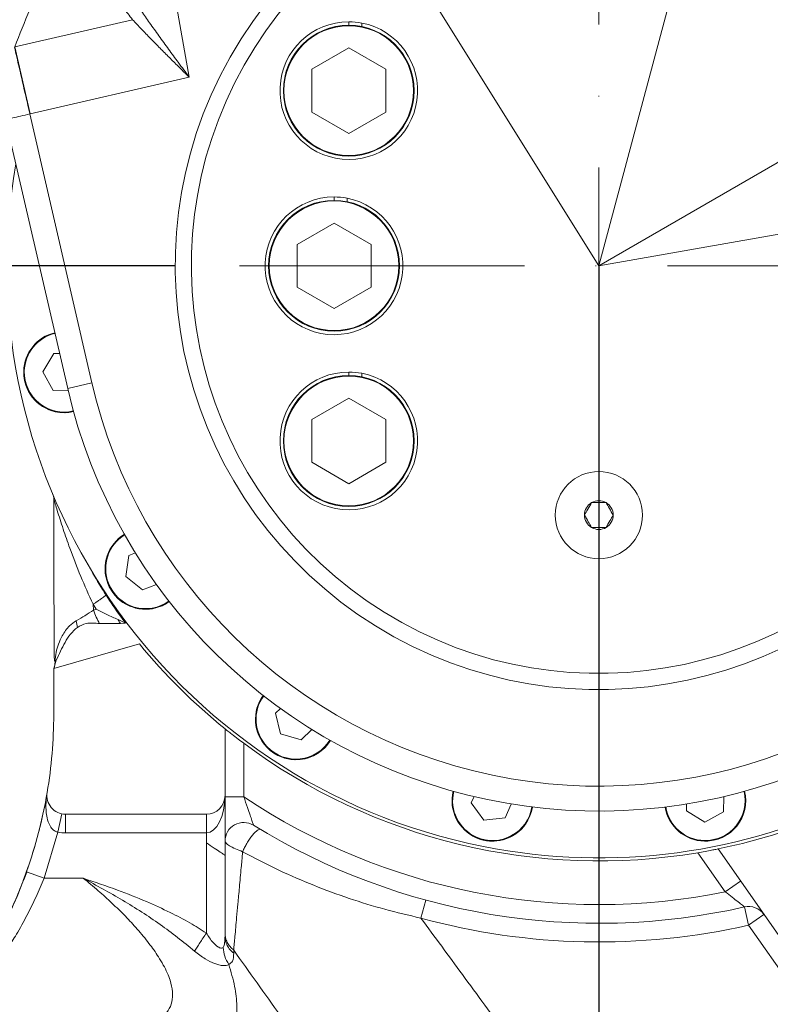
# Model space of a CAD drawing. Header units: millimetres. Extents: x -46 to 5160, y -5105 to -1541.
# Tile 9 of 104: x 868 to 988, y -3235 to -3077. Entities that reach past the tile are written whole.
import ezdxf

# ---------------------------------------------------------------- set-up
doc = ezdxf.new("R2010")
doc.units = ezdxf.units.MM
doc.header["$LTSCALE"] = 0.3175
doc.linetypes.add('ACAD_ISO10W100', pattern=[18, 12, -3, 0, -3])
doc.linetypes.add('CENTER2', pattern=[28.574999, 19.049999, -3.175, 3.175, -3.175])
for name, color, linetype, lineweight in [('1轮廓实线层', 7, 'Continuous', 18), ('7标注层', 4, 'Continuous', 13), ('中心线', 4, 'ACAD_ISO10W100', 20), ('细点划线', 6, 'CENTER2', 18)]:
    doc.layers.add(name, color=color, linetype=linetype, lineweight=lineweight)
doc.styles.add('标准汉字', font='gbenor.shx', dxfattribs={"bigfont": 'gbcbig.shx'})
doc.dimstyles.new('M1：1.5', dxfattribs={"dimscale": 1.5, "dimtxt": 3.5, "dimasz": 2.5, "dimexe": 2, "dimexo": 0, "dimgap": 1.5, "dimtad": 1, "dimdec": 4, "dimdsep": 46, "dimtxsty": '标准汉字', "dimcen": 5, "dimdle": 5, "dimclrd": 1, "dimclre": 1, "dimclrt": 256, "dimadec": 4, "dimazin": 2, "dimtfac": 1, "dimtdec": 4, "dimtmove": 0, "dimatfit": 3, "dimfxl": 1, "dimtolj": 1, "dimarcsym": 0})
doc.dimstyles.new('M1：10', dxfattribs={"dimscale": 10, "dimtxt": 3.5, "dimasz": 2.5, "dimexe": 2, "dimexo": 0, "dimgap": 1.5, "dimtad": 1, "dimdec": 4, "dimdsep": 46, "dimtxsty": '标准汉字', "dimcen": 5, "dimdle": 5, "dimclrd": 1, "dimclre": 1, "dimclrt": 256, "dimadec": 4, "dimazin": 2, "dimtfac": 1, "dimtdec": 4, "dimtmove": 0, "dimatfit": 3, "dimfxl": 1, "dimtolj": 1, "dimarcsym": 0})

# ---------------------------------------------------------------- blocks, each defined once
blk = doc.blocks.new('*D3')
at = {"layer": '7标注层', "color": 1, "lineweight": -2, "ltscale": 12, "transparency": 16777216}
for p, q in [((2294.32, -3098.45), (2294.32, -3828.98)), ((805.65, -3585.71), (805.65, -3828.98)), ((830.65, -3808.98), (2269.32, -3808.98))]:
    blk.add_line(p, q, dxfattribs=at)
at = {"layer": '7标注层', "color": 1, "transparency": 16777216}
for points in [[(830.65, -3804.81), (830.65, -3813.14), (805.65, -3808.98)], [(2269.32, -3813.14), (2269.32, -3804.81), (2294.32, -3808.98)]]:
    blk.add_solid(points, dxfattribs=at)
at = {"layer": 'Defpoints', "color": 0, "transparency": 16777216}
for p in [(2294.32, -3098.45), (805.65, -3585.71), (2294.32, -3808.98)]:
    blk.add_point(p, dxfattribs=at)
at = {"layer": '7标注层', "transparency": 16777216, "insert": (1549.99, -3776.48), "char_height": 35, "attachment_point": 5, "style": '标准汉字'}
blk.add_mtext('\\A1;1488.7', dxfattribs=at)
blk = doc.blocks.new('*D5')
at = {"layer": '7标注层', "color": 1, "lineweight": -2, "ltscale": 12, "transparency": 16777216}
for p, q in [((892.65, -3116.07), (405.91, -3116.07)), ((425.91, -3551.07), (425.91, -3141.07)), ((678.32, -3576.07), (405.91, -3576.07))]:
    blk.add_line(p, q, dxfattribs=at)
at = {"layer": '7标注层', "color": 1, "transparency": 16777216}
for points in [[(430.08, -3141.07), (421.74, -3141.07), (425.91, -3116.07)], [(421.74, -3551.07), (430.08, -3551.07), (425.91, -3576.07)]]:
    blk.add_solid(points, dxfattribs=at)
at = {"layer": 'Defpoints', "color": 0, "transparency": 16777216}
for p in [(425.91, -3116.07), (892.65, -3116.07), (678.32, -3576.07)]:
    blk.add_point(p, dxfattribs=at)
at = {"layer": '7标注层', "transparency": 16777216, "insert": (393.41, -3346.07), "char_height": 35, "attachment_point": 5, "rotation": 90, "style": '标准汉字'}
blk.add_mtext('\\A1;460', dxfattribs=at)
blk = doc.blocks.new('*D6')
at = {"layer": '7标注层', "color": 1, "lineweight": -2, "ltscale": 12, "transparency": 16777216}
for p, q in [((872.99, -2502.07), (405.91, -2502.07)), ((425.91, -2527.07), (425.91, -3091.07)), ((883.28, -3116.07), (405.91, -3116.07))]:
    blk.add_line(p, q, dxfattribs=at)
at = {"layer": '7标注层', "color": 1, "transparency": 16777216}
for points in [[(430.08, -2527.07), (421.74, -2527.07), (425.91, -2502.07)], [(421.74, -3091.07), (430.08, -3091.07), (425.91, -3116.07)]]:
    blk.add_solid(points, dxfattribs=at)
at = {"layer": 'Defpoints', "color": 0, "transparency": 16777216}
for p in [(872.99, -2502.07), (425.91, -3116.07), (883.28, -3116.07)]:
    blk.add_point(p, dxfattribs=at)
at = {"layer": '7标注层', "transparency": 16777216, "insert": (393.41, -2809.07), "char_height": 35, "attachment_point": 5, "rotation": 90, "style": '标准汉字'}
blk.add_mtext('\\A1;614', dxfattribs=at)
blk = doc.blocks.new('*D14')
at = {"layer": '7标注层', "color": 1, "lineweight": -2, "ltscale": 12, "transparency": 16777216}
blk.add_arc((960.65, -3116.07), 259.48, 15.5224, 84.4776, dxfattribs=at)
at = {"layer": '7标注层', "color": 1, "transparency": 16777216}
for points in [[(985.82, -2853.63), (985.42, -2861.95), (960.65, -2856.59)], [(1206.6, -3047.55), (1214.73, -3045.71), (1216.19, -3071.01)]]:
    blk.add_solid(points, dxfattribs=at)
at = {"layer": 'Defpoints', "color": 0, "transparency": 16777216}
for p in [(960.65, -2413.51), (1127.44, -2917.29), (1565.32, -3009.45), (960.65, -3116.07), (960.65, -3228.32)]:
    blk.add_point(p, dxfattribs=at)
at = {"layer": '7标注层', "transparency": 16777216, "insert": (1148.33, -2892.4), "char_height": 35, "attachment_point": 5, "rotation": 320, "style": '标准汉字'}
blk.add_mtext('\\A1;80%%d', dxfattribs=at)
blk = doc.blocks.new('*D15')
at = {"layer": '7标注层', "color": 1, "lineweight": -2, "ltscale": 12, "transparency": 16777216}
blk.add_arc((960.65, -3116.07), 402.44, 93.5599, 118.4401, dxfattribs=at)
at = {"layer": '7标注层', "color": 1, "transparency": 16777216}
for points in [[(935.79, -2718.57), (935.53, -2710.24), (960.65, -2713.63)], [(766.9, -2758.6), (771.09, -2765.8), (747.39, -2774.78)]]:
    blk.add_solid(points, dxfattribs=at)
at = {"layer": 'Defpoints', "color": 0, "transparency": 16777216}
for p in [(960.65, -2413.51), (635.28, -2595.36), (886.16, -2720.58), (960.65, -3116.07), (960.65, -3228.32)]:
    blk.add_point(p, dxfattribs=at)
at = {"layer": '7标注层', "transparency": 16777216, "insert": (816.47, -2705.72), "char_height": 35, "attachment_point": 5, "rotation": 19.3597, "style": '标准汉字'}
blk.add_mtext('\\A1;32%%d', dxfattribs=at)
blk = doc.blocks.new('*D17')
at = {"layer": '7标注层', "color": 1, "lineweight": -2, "ltscale": 12, "transparency": 16777216}
for start, end in [(75, 90), (93.5632, 97.1263), (67.8737, 71.4368)]:
    blk.add_arc((960.65, -3116.07), 402.07, start, end, dxfattribs=at)
at = {"layer": '7标注层', "color": 1, "transparency": 16777216}
for points in [[(935.79, -2718.94), (935.53, -2710.61), (960.65, -2714)], [(1089.85, -2730.93), (1087.45, -2738.91), (1064.71, -2727.7)]]:
    blk.add_solid(points, dxfattribs=at)
at = {"layer": 'Defpoints', "color": 0, "transparency": 16777216}
for p in [(960.65, -2413.51), (1119.55, -2523.04), (1013.13, -2717.44), (960.65, -3116.07), (960.65, -3228.32)]:
    blk.add_point(p, dxfattribs=at)
at = {"layer": '7标注层', "transparency": 16777216, "insert": (1017.37, -2685.22), "char_height": 35, "attachment_point": 5, "rotation": 352.5, "style": '标准汉字'}
blk.add_mtext('\\A1;15%%d', dxfattribs=at)
blk = doc.blocks.new('*D18')
at = {"layer": '7标注层', "color": 1, "lineweight": -2, "ltscale": 12, "transparency": 16777216}
blk.add_arc((960.65, -3116.07), 349.91, 34.0944, 85.9056, dxfattribs=at)
at = {"layer": '7标注层', "color": 1, "transparency": 16777216}
for points in [[(985.78, -2762.88), (985.49, -2771.21), (960.65, -2766.15)], [(1246.89, -2922.13), (1253.95, -2917.71), (1263.68, -2941.11)]]:
    blk.add_solid(points, dxfattribs=at)
at = {"layer": 'Defpoints', "color": 0, "transparency": 16777216}
for p in [(960.65, -2413.51), (1492.37, -2809.08), (1135.61, -2813.03), (960.65, -3116.07), (960.65, -3228.32)]:
    blk.add_point(p, dxfattribs=at)
at = {"layer": '7标注层', "transparency": 16777216, "insert": (1151.86, -2784.89), "char_height": 35, "attachment_point": 5, "rotation": 330, "style": '标准汉字'}
blk.add_mtext('\\A1;60%%d', dxfattribs=at)
blk = doc.blocks.new('*D19')
at = {"layer": '7标注层', "color": 1, "lineweight": -2, "ltscale": 12, "transparency": 16777216}
for p, q in [((960.65, -3116.07), (960.65, -3667.39)), ((805.65, -3401.07), (805.65, -3667.39)), ((830.65, -3647.39), (935.65, -3647.39))]:
    blk.add_line(p, q, dxfattribs=at)
at = {"layer": '7标注层', "color": 1, "transparency": 16777216}
for points in [[(830.65, -3643.22), (830.65, -3651.55), (805.65, -3647.39)], [(935.65, -3651.55), (935.65, -3643.22), (960.65, -3647.39)]]:
    blk.add_solid(points, dxfattribs=at)
at = {"layer": 'Defpoints', "color": 0, "transparency": 16777216}
for p in [(960.65, -3116.07), (805.65, -3401.07), (960.65, -3647.39)]:
    blk.add_point(p, dxfattribs=at)
at = {"layer": '7标注层', "transparency": 16777216, "insert": (883.15, -3614.89), "char_height": 35, "attachment_point": 5, "style": '标准汉字', "bg_fill": 3, "box_fill_scale": 1.1, "bg_fill_color": 257, "bg_fill_transparency": 0}
blk.add_mtext('\\A1;155', dxfattribs=at)

msp = doc.modelspace()

# ---------------------------------------------------------------- linework, layer by layer
at = {"layer": '1轮廓实线层', "linetype": 'Continuous', "ltscale": 12}
for p, q in [((888.88262, -3051.69746), (894.89467, -3085.79306)), ((885.81977, -3076.57652), (866.88395, -3080.94819)), ((920.51198, -3076.91117), (920.51198, -3077.46117)), ((922.59044, -3077.66894), (922.59044, -3077.10841)), ((866.88395, -3080.94819), (869.36321, -3091.68706)), ((920.51198, -3081.10117), (914.57104, -3084.53117)), ((926.45291, -3084.53117), (920.51198, -3081.10117)), ((914.57104, -3084.53117), (914.57104, -3091.39117)), ((926.45291, -3091.39117), (926.45291, -3084.53117)), ((894.89467, -3085.79306), (869.36321, -3091.68706)), ((869.36321, -3091.68706), (869.32752, -3091.69529)), ((869.32752, -3091.69529), (879.29053, -3134.84983)), ((914.57104, -3091.39117), (920.51198, -3094.82117)), ((920.51198, -3094.82117), (926.45291, -3091.39117)), ((875.39305, -3135.74964), (865.43004, -3092.5951)), ((918.15043, -3105.01642), (918.15043, -3105.56642)), ((920.22889, -3105.77419), (920.22889, -3105.21365)), ((918.15043, -3109.20642), (912.20949, -3112.63642)), ((924.09136, -3112.63642), (918.15043, -3109.20642)), ((912.20949, -3112.63642), (912.20949, -3119.49642)), ((924.09136, -3119.49642), (924.09136, -3112.63642)), ((912.20949, -3119.49642), (918.15043, -3122.92642)), ((918.15043, -3122.92642), (924.09136, -3119.49642)), ((873.18099, -3130.13016), (871.40251, -3133.06306)), ((874.10025, -3130.14993), (873.18099, -3130.13016)), ((871.40251, -3133.06306), (873.05324, -3136.06972)), ((920.51198, -3133.12166), (920.51198, -3133.67166)), ((922.59044, -3133.87943), (922.59044, -3133.3189)), ((873.05324, -3136.06972), (875.47985, -3136.12192)), ((879.29053, -3134.84983), (875.39305, -3135.74964)), ((920.51198, -3137.31166), (914.57104, -3140.74166)), ((926.45291, -3140.74166), (920.51198, -3137.31166)), ((914.57104, -3140.74166), (914.57104, -3147.60166)), ((926.45291, -3147.60166), (926.45291, -3140.74166)), ((914.57104, -3147.60166), (920.51198, -3151.03166)), ((920.51198, -3151.03166), (926.45291, -3147.60166)), ((885.22116, -3162.53273), (884.70044, -3165.92297)), ((886.25669, -3162.12966), (885.22116, -3162.53273)), ((884.70044, -3165.92297), (887.37611, -3168.06906)), ((887.37611, -3168.06906), (889.63798, -3167.18865)), ((879.97338, -3171.15476), (879.45792, -3170.37736)), ((879.52953, -3171.31407), (879.45793, -3170.37738)), ((879.97325, -3171.15445), (879.52953, -3171.31407)), ((876.77224, -3173.01114), (876.96804, -3174.08466)), ((883.85085, -3173.46634), (880.50651, -3173.48372)), ((884.6497, -3173.40619), (883.47312, -3172.8319)), ((884.6501, -3173.40698), (883.85085, -3173.46634)), ((886.90446, -3176.74411), (873.1941, -3180.6755)), ((873.5706, -3179.3286), (873.1941, -3180.6755)), ((873.25697, -3180.4506), (873.36705, -3179.53689)), ((873.15043, -3181.33489), (873.15043, -3188.06642)), ((909.54722, -3187.09256), (908.74476, -3187.86122)), ((908.74476, -3187.86122), (909.56106, -3191.19267)), ((900.65043, -3201.06642), (900.65043, -3190.3648)), ((909.56106, -3191.19267), (912.85433, -3192.15146)), ((912.85433, -3192.15146), (914.60711, -3190.47249)), ((903.65043, -3192.6905), (903.65043, -3201.25591)), ((871.8224, -3202.16817), (870.77528, -3206.87767)), ((900.65043, -3201.06642), (900.65043, -3210.63914)), ((903.65043, -3201.25591), (900.65043, -3201.25591)), ((940.61775, -3201.24236), (940.17053, -3202.25961)), ((940.17053, -3202.25961), (942.19958, -3205.02508)), ((945.60908, -3204.6506), (946.58592, -3202.42868)), ((974.73807, -3202.42491), (974.71417, -3203.53586)), ((980.65373, -3203.66361), (980.70593, -3201.23699)), ((873.83266, -3206.93966), (874.44606, -3204.00304)), ((974.71417, -3203.53586), (977.64707, -3205.31434)), ((977.64707, -3205.31434), (980.65373, -3203.66361)), ((875.05946, -3204.06642), (897.65043, -3204.06642)), ((875.05946, -3207.06642), (875.05946, -3204.06642)), ((897.65043, -3207.06642), (897.65043, -3204.06642)), ((942.19958, -3205.02508), (945.60908, -3204.6506)), ((871.59429, -3214.33425), (873.83278, -3206.93968)), ((897.65043, -3207.06642), (875.05946, -3207.06642)), ((897.65043, -3208.66771), (897.65043, -3207.06642)), ((897.65043, -3208.66771), (897.65043, -3223.1311)), ((870.16039, -3209.01094), (869.75685, -3210.32563)), ((980.94857, -3216.53649), (976.53678, -3210.23581)), ((979.7761, -3209.63168), (994.99486, -3231.36633)), ((900.65043, -3210.63914), (900.65043, -3223.65853)), ((869.05628, -3212.46951), (868.24997, -3214.76136)), ((871.59429, -3214.33425), (868.76953, -3213.32395)), ((871.59429, -3214.33425), (877.8937, -3214.33425)), ((983.40603, -3214.81576), (980.94857, -3216.53649)), ((932.87205, -3217.84368), (932.08215, -3220.73782)), ((984.01942, -3218.94567), (984.68394, -3221.87115)), ((987.14139, -3220.15042), (984.68394, -3221.87115)), ((992.5374, -3233.08706), (984.68394, -3221.87115)), ((900.63136, -3223.91076), (900.65043, -3223.65853)), ((900.67187, -3224.01235), (900.64596, -3223.94673)), ((900.65043, -3223.65853), (900.69264, -3224.00715)), ((902.03667, -3225.88294), (902.04673, -3226.38174))]:
    msp.add_line(p, q, dxfattribs=at)
at = {"layer": '1轮廓实线层', "linetype": 'Continuous', "lineweight": 0, "ltscale": 12}
for points in [[(873.49779, -3139.49847), (875.00084, -3139.63462), (876.33572, -3139.46043)], [(889.09894, -3171.06669), (890.53969, -3170.61728), (891.70629, -3169.94551)], [(915.59317, -3194.26161), (916.75226, -3193.29506), (917.57299, -3192.22798)], [(984.08248, -3203.21906), (984.21863, -3201.71601), (984.04444, -3200.38113)], [(948.94695, -3205.55202), (949.64793, -3204.21548), (949.99783, -3202.91555)]]:
    msp.add_lwpolyline(points, dxfattribs=at)
at = {"layer": '1轮廓实线层', "linetype": 'Continuous', "ltscale": 12}
for centre, radius in [((920.51198, -3087.96117), 10.5), ((920.51198, -3087.96117), 10.4), ((918.15043, -3116.06642), 10.5), ((918.15043, -3116.06642), 10.4), ((920.51198, -3144.17166), 10.5), ((920.51198, -3144.17166), 10.4), ((960.65043, -3156.06642), 7)]:
    msp.add_circle(centre, radius, dxfattribs=at)
at = {"layer": '1轮廓实线层', "linetype": 'Continuous', "lineweight": 0, "ltscale": 12}
for centre, radius, start, end in [((960.65043, -3116.06642), 95, 258.75, 47.7945), ((960.65043, -3116.06642), 68, 62.768894, 53.6408662), ((960.65043, -3116.06642), 65.40192, 62.7686127, 53.6410968), ((960.65043, -3116.06642), 87.5, 193, 28.5975359), ((960.65043, -3116.06642), 83.5, 193, 28.5975359), ((920.51198, -3087.96117), 11.05, 90, 79.1583094), ((920.51198, -3087.96117), 11.05, 79.1583094, 90), ((960.65043, -3116.06642), 95, 170.0804578, 258.75), ((918.15043, -3116.06642), 11.05, 90, 79.1583094), ((918.15043, -3116.06642), 11.05, 79.1583094, 90), ((874.83172, -3133.13682), 6.5, 103.3597388, 178.7678325), ((874.83172, -3133.13682), 6.4, 103.3653598, 178.7678325), ((874.83172, -3133.13682), 6.5, 178.7678325, 283.3786186), ((874.83172, -3133.13682), 6.5, 178.7678325, 258.1576196), ((874.83172, -3133.13682), 6.4, 178.7678325, 283.3458559), ((920.51198, -3144.17166), 11.05, 90, 79.1583094), ((920.51198, -3144.17166), 11.05, 79.1583094, 90), ((960.65043, -3156.06642), 2.3094, 120, 180), ((960.65043, -3156.06642), 2.3094, 60, 120), ((960.65043, -3156.06642), 2.3094, 0, 60), ((960.65043, -3156.06642), 2.3094, 180, 240), ((960.65043, -3156.06642), 2.3094, 300, 0), ((960.65043, -3156.06642), 2.3094, 240, 300), ((887.89684, -3164.67881), 6.5, 121.6213814, 201.2678325), ((887.89684, -3164.67881), 6.4, 121.6541441, 201.2678325), ((887.89684, -3164.67881), 6.5, 201.2678325, 305.8786186), ((887.89684, -3164.67881), 6.5, 201.2678325, 280.6576196), ((887.89684, -3164.67881), 6.4, 201.2678325, 305.8458559), ((960.65043, -3116.06642), 95.5, 219.4473225, 231.0772329), ((878.15043, -3181.33489), 5, 172.4218215, 180), ((912.03803, -3188.82001), 6.5, 144.1213814, 223.7678325), ((912.03803, -3188.82001), 6.4, 144.1541441, 223.7678325), ((798.15043, -3188.06642), 75, 350.4059318, 0), ((960.65043, -3116.06642), 95.5, 233.354756, 279.5756265), ((912.03803, -3188.82001), 6.5, 223.7678325, 328.3786186), ((912.03803, -3188.82001), 6.4, 223.7678325, 328.3458559), ((912.03803, -3188.82001), 6.5, 223.7678325, 303.1576196), ((960.65043, -3116.06642), 95.5, 281.5526775, 300.7965396), ((798.15043, -3188.06642), 75, 340.3199715, 350.4059318), ((875.05946, -3201.06642), 3, 170.4059318, 270), ((943.58002, -3201.88513), 6.5, 166.6213814, 246.2678325), ((943.58002, -3201.88513), 6.4, 166.6541441, 246.2678325), ((977.72083, -3201.88513), 6.5, 268.7678325, 13.3786186), ((977.72083, -3201.88513), 6.4, 268.7678325, 13.3458559), ((897.65043, -3201.06642), 3, 270, 0), ((960.65043, -3116.06642), 102.5, 236.2136546, 281.4218215), ((943.58002, -3201.88513), 6.5, 246.2678325, 350.8786186), ((943.58002, -3201.88513), 6.4, 246.2678325, 350.8458559), ((977.72083, -3201.88513), 6.5, 189.1213814, 268.7678325), ((977.72083, -3201.88513), 6.4, 189.1541441, 268.7678325), ((977.72083, -3201.88513), 6.5, 268.7678325, 348.1576196), ((903.65043, -3208.38787), 3, 58.3084867, 180), ((943.58002, -3201.88513), 6.5, 246.2678325, 325.6576196), ((875.05946, -3201.06642), 6, 258.2028032, 270), ((960.65043, -3116.06642), 105.5, 238.3084867, 282.7975619), ((984.68394, -3221.87115), 3, 35, 102.7975619), ((960.65043, -3116.06642), 108.5, 254.73391, 282.7975619)]:
    msp.add_arc(centre, radius, start, end, dxfattribs=at)
at = {"layer": '1轮廓实线层', "linetype": 'Continuous', "ltscale": 12}
msp.add_ellipse((897.65043, -3201.06642), major_axis=(0, 6), ratio=0.5, start_param=3.141592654, end_param=4.71238898, dxfattribs=at)
for points, knots in [([(866.88395, -3080.94819), (868.48026, -3076.94005), (871.60338, -3069.09825), (875.28308, -3061.45735), (877.082, -3057.72191)], [0, 0, 0, 0, 49115.187951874, 96092.117855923, 96092.117855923, 96092.117855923, 96092.117855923]), ([(877.082, -3057.72191), (877.39989, -3058.87012), (878.02478, -3061.12715), (879.10156, -3064.25747), (880.22091, -3067.08169), (881.43357, -3069.74029), (882.78645, -3072.27239), (884.24519, -3074.60724), (885.32002, -3075.95149), (885.81977, -3076.57652)], [0, 0, 0, 0, 47207.538940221, 92795.773310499, 131036.507747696, 167405.810604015, 208241.66469609, 244253.659049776, 275549.066834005, 275549.066834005, 275549.066834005, 275549.066834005]), ([(894.89467, -3085.79306), (894.30894, -3085.00139), (893.20113, -3083.5041), (891.57656, -3081.29428), (890.04208, -3079.1803), (888.58987, -3077.14653), (887.68237, -3075.8302), (887.25226, -3075.20632)], [0, 0, 0, 0, 44909.106622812, 84937.294007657, 125483.204476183, 165184.709026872, 200954.260933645, 200954.260933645, 200954.260933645, 200954.260933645]), ([(885.81977, -3076.57652), (886.28607, -3077.07627), (887.22338, -3078.08084), (888.70442, -3079.61351), (890.20485, -3081.13757), (891.68656, -3082.61953), (893.24083, -3084.16014), (894.30356, -3085.20943), (894.89467, -3085.79306)], [0, 0, 0, 0, 40009.154686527, 80423.166150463, 122111.60105867, 161219.772888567, 198133.584013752, 244399.602702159, 244399.602702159, 244399.602702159, 244399.602702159]), ([(866.84827, -3080.96194), (867.09964, -3082.05006), (867.70364, -3084.66467), (868.54332, -3088.29995), (869.12224, -3090.8065), (869.32751, -3091.69529)], [0, 0, 0, 0, 39960.700145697, 96019.594507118, 126818.215028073, 126818.215028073, 126818.215028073, 126818.215028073]), ([(873.03232, -3152.78718), (873.03293, -3152.7887), (873.03534, -3152.79477), (873.04699, -3152.82484), (873.0809, -3152.91969), (873.14702, -3153.13892), (873.15325, -3153.34341), (873.15741, -3153.48022)], [0, 0, 0, 0, 2983.23777162, 11887.49989147, 31813.48904708, 87529.616821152, 200155.751560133, 200155.751560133, 200155.751560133, 200155.751560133]), ([(879.45793, -3170.3774), (878.7853, -3168.88462), (877.43232, -3165.88196), (875.89281, -3161.8381), (874.65222, -3158.28388), (873.88079, -3155.87813), (873.43196, -3154.40827), (873.26402, -3153.84846), (873.17135, -3153.53723), (873.15799, -3153.49194), (873.15043, -3153.46628)], [0, 0, 0, 0, 78704.128096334, 158309.413595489, 212371.174416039, 267082.236205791, 288027.65607937, 300023.656822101, 307462.229901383, 317176.899150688, 317176.899150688, 317176.899150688, 317176.899150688]), ([(873.15075, -3153.29513), (873.15411, -3156.48489), (873.16083, -3162.85027), (873.19504, -3171.68792), (873.2381, -3177.09281), (873.25752, -3179.52963)], [0, 0, 0, 0, 44844.786941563, 89490.851814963, 126145.727077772, 126145.727077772, 126145.727077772, 126145.727077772]), ([(959.49573, -3154.06642), (959.28943, -3154.42373), (958.9036, -3155.09202), (958.51968, -3155.75699), (958.34103, -3156.06642)], [0, 0, 0, 0, 50926.40253079, 95248.173627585, 95248.173627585, 95248.173627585, 95248.173627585]), ([(961.80513, -3154.06642), (961.69666, -3154.06642), (961.21098, -3154.06642), (960.4143, -3154.06642), (959.76453, -3154.06642), (959.49573, -3154.06642)], [0, 0, 0, 0, 18150.560117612, 81272.130538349, 125809.992700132, 125809.992700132, 125809.992700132, 125809.992700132]), ([(962.95983, -3156.06642), (962.75353, -3155.70911), (962.3677, -3155.04082), (961.98378, -3154.37585), (961.80513, -3154.06642)], [0, 0, 0, 0, 50919.80808931, 95235.839975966, 95235.839975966, 95235.839975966, 95235.839975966]), ([(958.34103, -3156.06642), (958.54732, -3156.42373), (958.93316, -3157.09202), (959.31708, -3157.75699), (959.49573, -3158.06642)], [0, 0, 0, 0, 50919.263808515, 95234.822002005, 95234.822002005, 95234.822002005, 95234.822002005]), ([(961.80513, -3158.06642), (962.01142, -3157.70911), (962.39726, -3157.04082), (962.78118, -3156.37585), (962.95983, -3156.06642)], [0, 0, 0, 0, 50912.669231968, 95222.488097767, 95222.488097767, 95222.488097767, 95222.488097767]), ([(959.49573, -3158.06642), (959.76453, -3158.06642), (960.4143, -3158.06642), (961.21098, -3158.06642), (961.69666, -3158.06642), (961.80513, -3158.06642)], [0, 0, 0, 0, 44526.315028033, 107631.520199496, 125777.374501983, 125777.374501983, 125777.374501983, 125777.374501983]), ([(878.95406, -3164.55047), (879.61651, -3165.70795), (880.45824, -3167.17868), (881.36149, -3168.61211), (881.55387, -3168.91741)], [0, 0, 0, 0, 75121.941134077, 95452.380023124, 95452.380023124, 95452.380023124, 95452.380023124]), ([(881.55387, -3168.91741), (881.53012, -3168.93704), (881.45855, -3168.99618), (881.2747, -3169.13598), (880.98421, -3169.34658), (880.6349, -3169.59157), (880.24904, -3169.85533), (879.84558, -3170.12533), (879.58714, -3170.29335), (879.45792, -3170.37736)], [0, 0, 0, 0, 20920.461780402, 63049.741553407, 105179.021326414, 147308.30109942, 189437.580872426, 231566.860645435, 273696.140418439, 273696.140418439, 273696.140418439, 273696.140418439]), ([(881.55387, -3168.91741), (882.2886, -3170.03087), (883.29007, -3171.54855), (884.36375, -3173.01563), (884.64972, -3173.40637)], [0, 0, 0, 0, 70001.859697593, 95415.170305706, 95415.170305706, 95415.170305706, 95415.170305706]), ([(876.77224, -3173.01114), (877.24569, -3172.74775), (878.21394, -3172.20911), (879.0846, -3171.61676), (879.52952, -3171.31406)], [0, 0, 0, 0, 46663.45986754, 95430.322287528, 95430.322287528, 95430.322287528, 95430.322287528]), ([(880.50651, -3173.48371), (880.32697, -3173.15878), (879.97043, -3172.51355), (879.67579, -3171.71197), (879.52953, -3171.31407)], [0, 0, 0, 0, 48054.454009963, 95423.18347114, 95423.18347114, 95423.18347114, 95423.18347114]), ([(883.47312, -3172.8319), (882.87602, -3172.56592), (881.72118, -3172.05149), (880.52793, -3171.46345), (879.97758, -3171.15709), (879.97338, -3171.15475)], [0, 0, 0, 0, 64930.737848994, 125582.448893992, 126048.313981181, 126048.313981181, 126048.313981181, 126048.313981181]), ([(873.36705, -3179.53689), (873.40822, -3179.05566), (873.52964, -3177.63653), (874.33452, -3175.68495), (875.45589, -3173.91178), (876.3946, -3173.26952), (876.77224, -3173.01114)], [0, 0, 0, 0, 32268.051329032, 95158.032171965, 139423.534717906, 169217.721913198, 169217.721913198, 169217.721913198, 169217.721913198]), ([(880.50651, -3173.48372), (879.77117, -3173.39977), (878.52044, -3173.25699), (877.42106, -3173.84313), (876.96805, -3174.08466)], [0, 0, 0, 0, 56102.667764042, 95422.744997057, 95422.744997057, 95422.744997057, 95422.744997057]), ([(883.85085, -3173.46634), (883.7301, -3173.27602), (883.60468, -3173.07834), (883.47784, -3172.84074), (883.47312, -3172.8319)], [0, 0, 0, 0, 91859.14484786, 95406.673441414, 95406.673441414, 95406.673441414, 95406.673441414]), ([(876.96804, -3174.08466), (876.56861, -3174.42802), (875.76574, -3175.11819), (874.67898, -3176.94547), (874.01356, -3178.37619), (873.5706, -3179.3286)], [0, 0, 0, 0, 31344.978984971, 63004.261121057, 126044.077114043, 126044.077114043, 126044.077114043, 126044.077114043]), ([(900.65043, -3190.3648), (900.67445, -3190.38423), (900.72241, -3190.42302), (901.11018, -3190.73466), (901.77701, -3191.26296), (902.67927, -3191.96282), (903.35124, -3192.46632), (903.65043, -3192.6905)], [0, 0, 0, 0, 31792.697754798, 63472.151611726, 105282.067092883, 157521.253191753, 199445.769704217, 199445.769704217, 199445.769704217, 199445.769704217]), ([(873.83266, -3206.93966), (873.67473, -3206.89727), (873.41143, -3206.82659), (872.9445, -3206.5042), (872.40896, -3205.80486), (871.96298, -3204.38752), (871.8751, -3202.8879), (871.96098, -3201.53028), (872.0466, -3200.89144), (872.10065, -3200.57102), (872.10142, -3200.56642)], [0, 0, 0, 0, 19729.857654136, 32892.995420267, 69737.857876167, 130576.848324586, 228559.355318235, 271996.86286772, 315613.791403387, 316249.791078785, 316249.791078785, 316249.791078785, 316249.791078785]), ([(905.22646, -3205.8352), (905.2178, -3205.80932), (905.20732, -3205.778), (905.12548, -3205.53416), (904.97473, -3205.08599), (904.65951, -3204.15775), (904.2108, -3202.85163), (903.85339, -3201.83388), (903.65043, -3201.25591)], [0, 0, 0, 0, 29202.858566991, 35341.827442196, 73179.586794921, 116974.885443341, 171121.659747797, 242281.843461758, 242281.843461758, 242281.843461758, 242281.843461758]), ([(900.65043, -3210.63914), (900.64118, -3210.63324), (900.6225, -3210.62131), (900.47143, -3210.52551), (900.22854, -3210.37018), (899.75091, -3210.06339), (898.8862, -3209.501), (898.07852, -3208.95638), (897.65043, -3208.66771)], [0, 0, 0, 0, 25000.954931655, 50527.672054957, 77459.217124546, 106102.385090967, 170083.235023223, 242241.149516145, 242241.149516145, 242241.149516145, 242241.149516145]), ([(903.47643, -3210.0765), (903.06929, -3209.92225), (902.23914, -3209.60775), (901.33368, -3209.13542), (900.75393, -3208.7101), (900.6847, -3208.49457), (900.65043, -3208.38787)], [0, 0, 0, 0, 42717.363786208, 87100.063497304, 128290.952105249, 168681.248905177, 168681.248905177, 168681.248905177, 168681.248905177]), ([(902.03667, -3225.88294), (902.10153, -3225.172), (902.2448, -3223.60164), (902.47766, -3221.04048), (902.72104, -3218.36852), (902.96373, -3215.70259), (903.17809, -3213.34437), (903.35431, -3211.41219), (903.43258, -3210.55614), (903.47643, -3210.07655)], [0, 0, 0, 0, 47480.533810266, 104877.729634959, 142092.26905008, 185354.843309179, 234618.597218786, 251319.521773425, 272595.132141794, 272595.132141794, 272595.132141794, 272595.132141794]), ([(932.08202, -3220.7378), (930.13868, -3220.28185), (926.25134, -3219.36978), (920.5061, -3217.59832), (914.8625, -3215.52116), (909.13317, -3213.05429), (905.4253, -3211.10254), (903.47606, -3210.0765)], [0, 0, 0, 0, 38292.761374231, 76598.689950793, 115964.161520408, 155337.456641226, 198978.553262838, 198978.553262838, 198978.553262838, 198978.553262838]), ([(976.53678, -3210.23581), (976.93219, -3210.16757), (977.72383, -3210.03096), (978.7569, -3209.83554), (979.47291, -3209.69366), (979.75143, -3209.63672), (979.77083, -3209.63276), (979.7761, -3209.63168)], [0, 0, 0, 0, 48320.822120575, 96743.714053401, 142112.5281361, 183262.144424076, 198615.614051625, 198615.614051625, 198615.614051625, 198615.614051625]), ([(868.76953, -3213.32395), (868.37313, -3214.38777), (867.56626, -3216.55315), (866.16236, -3219.7392), (864.3266, -3223.45876), (861.99292, -3227.53818), (859.56267, -3231.17797), (857.51671, -3233.92669), (855.92783, -3235.90503), (854.39176, -3237.70201), (853.03202, -3239.19279), (852.51881, -3239.7298), (852.27491, -3239.98501)], [0, 0, 0, 0, 31060.902172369, 63223.817688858, 96475.439117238, 149019.636302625, 203248.208080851, 238886.251891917, 273128.487615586, 305639.59880896, 349670.07264336, 389546.3337449, 389546.3337449, 389546.3337449, 389546.3337449]), ([(868.815, -3213.34021), (868.24113, -3214.85712), (867.22685, -3217.53817), (866.00864, -3220.04308), (865.47968, -3221.13074)], [0, 0, 0, 0, 53858.414493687, 95192.083733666, 95192.083733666, 95192.083733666, 95192.083733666]), ([(854.43989, -3239.09095), (854.67728, -3238.86919), (855.18368, -3238.39614), (856.34705, -3237.26038), (857.43874, -3236.1398), (858.30582, -3235.21946), (859.27384, -3234.15276), (860.33167, -3232.9362), (861.55068, -3231.46464), (862.91217, -3229.71975), (864.37139, -3227.70837), (865.79765, -3225.58142), (867.30834, -3223.13403), (868.8316, -3220.39149), (870.3261, -3217.37098), (871.17649, -3215.33469), (871.59429, -3214.33425)], [0, 0, 0, 0, 50048.175652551, 106761.831369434, 131523.7557359, 158295.907089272, 186258.252542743, 215405.150307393, 246179.825759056, 284698.487260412, 323360.546172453, 361556.166397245, 398862.523531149, 447422.442876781, 492751.992378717, 536532.166749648, 536532.166749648, 536532.166749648, 536532.166749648]), ([(877.8937, -3214.33425), (878.69809, -3214.99534), (880.26849, -3216.28597), (882.52427, -3218.33077), (884.62178, -3220.38495), (886.62521, -3222.54267), (888.42212, -3224.7106), (889.80139, -3226.65156), (890.75071, -3228.23881), (891.38343, -3229.50457), (891.94938, -3230.95613), (892.30004, -3232.5561), (892.19861, -3234.21027), (891.68159, -3235.37964), (891.0243, -3236.18758), (890.22362, -3236.89759), (888.96882, -3237.6315), (887.11691, -3238.2961), (884.87389, -3238.79976), (883.17042, -3238.99101), (882.28024, -3239.09095)], [0, 0, 0, 0, 47672.295171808, 93069.315542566, 139753.705157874, 183348.460826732, 230866.216178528, 274331.614448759, 301291.249195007, 326819.790161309, 351114.832514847, 390635.357870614, 428701.33672638, 467244.417410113, 487090.922733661, 507541.074394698, 546058.847785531, 587787.365666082, 633346.036893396, 683211.746606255, 683211.746606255, 683211.746606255, 683211.746606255]), ([(895.74407, -3226.01786), (893.93377, -3224.56569), (890.26881, -3221.62577), (884.23482, -3217.79922), (880.01466, -3215.4932), (877.8937, -3214.33425)], [0, 0, 0, 0, 41057.935824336, 83121.842047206, 125621.705508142, 125621.705508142, 125621.705508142, 125621.705508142]), ([(877.8937, -3214.33425), (879.73993, -3214.95963), (883.15361, -3216.11596), (887.81035, -3217.95645), (891.67968, -3219.71646), (894.89768, -3221.39352), (896.77911, -3222.58111), (897.65043, -3223.1311)], [0, 0, 0, 0, 53709.346063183, 99308.790734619, 137909.358733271, 170815.338951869, 199199.405133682, 199199.405133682, 199199.405133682, 199199.405133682]), ([(984.01942, -3218.94567), (984.01404, -3218.94135), (984.006, -3218.9349), (983.92097, -3218.86666), (983.67076, -3218.66603), (983.01786, -3218.14623), (982.05471, -3217.38839), (981.32234, -3216.82435), (980.94857, -3216.53649)], [0, 0, 0, 0, 18517.489959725, 27684.33530266, 65056.388299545, 118538.42269698, 178673.222408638, 241350.523610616, 241350.523610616, 241350.523610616, 241350.523610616]), ([(932.08212, -3220.73779), (934.30884, -3223.7533), (938.93393, -3230.01681), (946.00705, -3239.73415), (953.50558, -3250.13164), (961.42252, -3261.21797), (969.78791, -3273.02776), (975.4863, -3281.15194), (978.40474, -3285.31276)], [0, 0, 0, 0, 34137.16995727, 70906.077405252, 109453.545796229, 150880.081419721, 194967.112394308, 241250.459127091, 241250.459127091, 241250.459127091, 241250.459127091]), ([(897.65043, -3223.1311), (897.47653, -3223.39443), (897.12553, -3223.92595), (896.61764, -3224.69503), (896.14282, -3225.41404), (895.87617, -3225.81782), (895.74407, -3226.01786)], [0, 0, 0, 0, 41749.617612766, 84272.706442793, 126795.7874104, 168545.38227835, 168545.38227835, 168545.38227835, 168545.38227835]), ([(897.65043, -3223.1311), (897.99235, -3223.66768), (898.44453, -3224.37727), (899.12879, -3225.05553), (899.47941, -3225.33207), (899.76508, -3225.49027), (899.98977, -3225.55503), (900.18396, -3225.54598), (900.28084, -3225.47702), (900.32949, -3225.44239)], [0, 0, 0, 0, 117728.761545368, 155690.663182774, 188759.644395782, 211521.136424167, 232406.168054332, 252373.709453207, 272514.221585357, 272514.221585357, 272514.221585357, 272514.221585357]), ([(900.32949, -3225.44239), (900.37554, -3225.38203), (900.47788, -3225.24789), (900.60955, -3224.74744), (900.62223, -3224.2609), (900.63136, -3223.91076)], [0, 0, 0, 0, 23416.093257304, 52039.127121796, 125516.409407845, 125516.409407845, 125516.409407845, 125516.409407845]), ([(902.03667, -3225.88294), (901.83131, -3225.69417), (901.41676, -3225.3131), (900.98502, -3224.63488), (900.70216, -3223.90947), (900.66757, -3223.40814), (900.65043, -3223.15975)], [0, 0, 0, 0, 41733.844460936, 84244.636550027, 126761.559791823, 168513.139466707, 168513.139466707, 168513.139466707, 168513.139466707]), ([(900.69264, -3224.00715), (900.70375, -3224.13847), (900.73623, -3224.52245), (900.99097, -3225.134), (901.42156, -3225.81279), (901.83963, -3226.19326), (902.04673, -3226.38174)], [0, 0, 0, 0, 25012.317826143, 73138.549324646, 121264.782853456, 168511.425251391, 168511.425251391, 168511.425251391, 168511.425251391]), ([(901.25698, -3228.16558), (901.12863, -3228.23142), (900.87792, -3228.36001), (900.33175, -3228.3767), (899.69583, -3228.27088), (898.74181, -3227.96063), (897.32724, -3227.26863), (896.30385, -3226.46011), (895.74407, -3226.01786)], [0, 0, 0, 0, 30001.128950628, 58598.962828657, 87194.28763409, 115409.508491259, 172740.852067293, 241964.083243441, 241964.083243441, 241964.083243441, 241964.083243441]), ([(901.25699, -3228.16558), (901.01265, -3227.73879), (900.52718, -3226.89083), (900.3951, -3225.92306), (900.32949, -3225.44239)], [0, 0, 0, 0, 47820.524572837, 95010.664768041, 95010.664768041, 95010.664768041, 95010.664768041]), ([(955.06273, -3301.65188), (952.42384, -3297.81435), (947.25709, -3290.30077), (939.64471, -3279.29391), (932.19548, -3268.57282), (924.76826, -3257.94289), (917.20518, -3247.18885), (909.6264, -3236.48435), (904.5383, -3229.37724), (902.03667, -3225.88294)], [0, 0, 0, 0, 40988.991434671, 80253.199265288, 117792.128363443, 155904.814542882, 194410.475349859, 233545.00902394, 271395.867886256, 271395.867886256, 271395.867886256, 271395.867886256]), ([(902.04673, -3226.38174), (902.02613, -3226.85218), (901.98993, -3227.67864), (901.47766, -3228.01897), (901.25698, -3228.16558)], [0, 0, 0, 0, 54077.631342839, 95003.044556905, 95003.044556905, 95003.044556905, 95003.044556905]), ([(901.25698, -3228.16558), (901.60486, -3229.35788), (902.28624, -3231.69323), (902.63366, -3234.83423), (902.44542, -3237.60119), (901.74582, -3239.73217), (900.72882, -3241.35825), (899.54202, -3242.59514), (898.0158, -3243.67246), (896.09126, -3244.57952), (893.71455, -3245.31965), (891.84797, -3245.61905), (890.87331, -3245.77539)], [0, 0, 0, 0, 45239.161482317, 88610.315158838, 131312.518280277, 174666.894091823, 205367.207391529, 236920.787352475, 269603.786453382, 306042.87420545, 345521.511132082, 388662.051680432, 388662.051680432, 388662.051680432, 388662.051680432])]:
    msp.add_open_spline(points, degree=3, knots=knots, dxfattribs=at)
for points in [[(869.32752, -3091.69529), (868.8168, -3091.8132), (867.79537, -3092.04902), (866.50708, -3092.34644), (865.60579, -3092.55452), (865.48862, -3092.58157), (865.43004, -3092.5951)], [(906.32573, -3206.50467), (906.2626, -3206.49022), (906.13635, -3206.46131), (905.82511, -3206.64554), (905.44955, -3206.98452), (905.02601, -3207.4709), (904.58568, -3208.06731), (904.16038, -3208.73214), (903.77141, -3209.42557), (903.57451, -3209.85952), (903.47606, -3210.0765)]]:
    msp.add_open_spline(points, degree=3, dxfattribs=at)
at = {"layer": '中心线', "ltscale": 12}
for p, q in [((960.65043, -2413.50594), (960.65043, -3228.31525)), ((834.2899, -3116.06642), (1086.78757, -3116.06642))]:
    msp.add_line(p, q, dxfattribs=at)
at = {"layer": '细点划线', "color": 2, "ltscale": 12}
for p, q in [((960.65043, -3116.06642), (1119.55122, -2523.04058)), ((635.28, -2595.36489), (960.65043, -3116.06642)), ((960.65043, -3116.06642), (1492.36644, -2809.08004)), ((960.65043, -3116.06642), (1565.32239, -3009.44644))]:
    msp.add_line(p, q, dxfattribs=at)

# ---------------------------------------------------------------- dimensions: what is measured, and where the dimension line sits
at = {"layer": '7标注层', "ltscale": 12}
dim = msp.add_angular_dim_2l(base=(886.1615, -2720.58389), line1=((635.28, -2595.36489), (960.65043, -3116.06642)), line2=((960.65043, -2413.50594), (960.65043, -3228.31525)), dimstyle='M1：10', override={"dimtad": 1, "dimtih": 0, "dimtoh": 0, "dimsah": 1, "dimtzin": 8}, dxfattribs=at)
dim.commit()
dim.dimension.update_dxf_attribs({"geometry": '*D15', "text_midpoint": (827.24345, -2736.38549), "dimtype": 162})
for base, line1, picture, middle in [((1013.13068, -2717.43936), ((960.65043, -3116.06642), (1119.55122, -2523.04058)), '*D17', (1017.37278, -2685.2174)), ((1127.44021, -2917.2941), ((960.65043, -3116.06642), (1565.32239, -3009.44644)), '*D14', (1148.3308, -2892.39766)), ((1135.60748, -2813.03192), ((960.65043, -3116.06642), (1492.36644, -2809.08004)), '*D18', (1151.85748, -2784.88609))]:
    dim = msp.add_angular_dim_2l(base=base, line1=line1, line2=((960.65043, -2413.50594), (960.65043, -3228.31525)), dimstyle='M1：10', override={"dimtad": 1, "dimtih": 0, "dimtoh": 0, "dimsah": 1, "dimtzin": 8}, dxfattribs=at)
    dim.commit()
    dim.dimension.update_dxf_attribs({"geometry": picture, "text_midpoint": middle})
for p1, p2, angle, picture, middle in [((872.98608, -2502.06642), (883.27696, -3116.06642), 270, '*D6', (393.40951, -2809.06642)), ((678.32231, -3576.06642), (892.65043, -3116.06642), 90, '*D5', (393.40951, -3346.06642))]:
    dim = msp.add_linear_dim(base=(425.90951, -3116.06642), p1=p1, p2=p2, angle=angle, dimstyle='M1：10', override={"dimsah": 1, "dimtzin": 8}, dxfattribs=at)
    dim.commit()
    dim.dimension.update_dxf_attribs({"geometry": picture, "text_midpoint": middle})
dim = msp.add_linear_dim(base=(2294.32158, -3808.97669), p1=(805.65043, -3585.70958), p2=(2294.32158, -3098.44644), dimstyle='M1：10', override={"dimdec": 1, "dimsah": 1, "dimtzin": 8}, dxfattribs=at)
dim.commit()
dim.dimension.update_dxf_attribs({"geometry": '*D3', "text_midpoint": (1549.986, -3776.47669)})

# ---------------------------------------------------------------- next in the draw order: dimensions: what is measured, and where the dimension line sits
dim = msp.add_linear_dim(base=(960.65043, -3647.38556), p1=(805.65043, -3401.06642), p2=(960.65043, -3116.06642), dimstyle='M1：1.5', override={"dimscale": 10, "dimsah": 1, "dimtfill": 1, "dimtzin": 8}, dxfattribs=at)
dim.commit()
dim.dimension.update_dxf_attribs({"geometry": '*D19', "text_midpoint": (883.15043, -3614.88556)})

doc.saveas('drawing.dxf')
